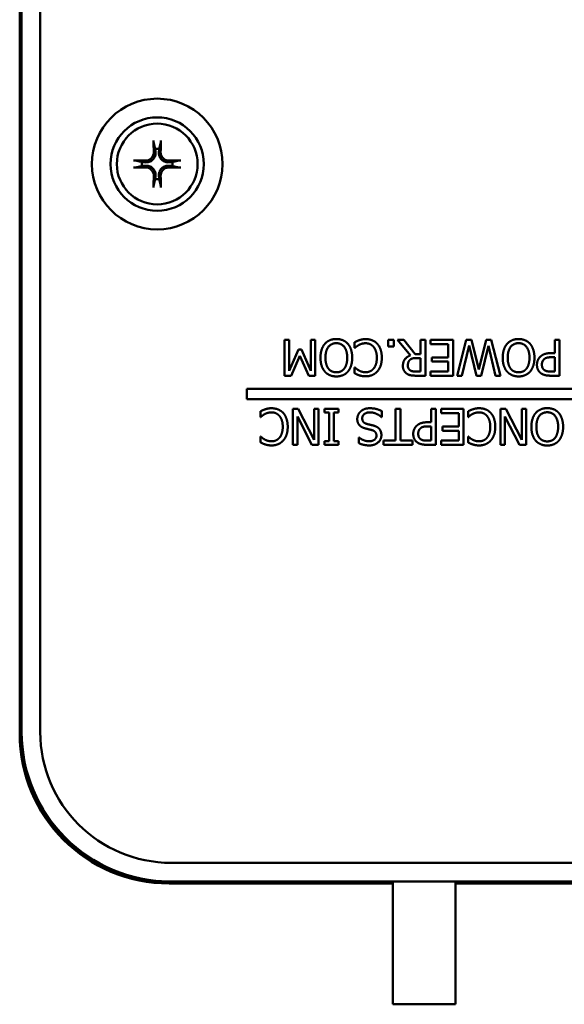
# Model space of a CAD drawing. Header units: inches. Extents: x 1.8 to 33, y 0.1 to 15.8.
# Tile 1 of 14: x 4.4 to 6.2, y 1.2 to 4.5. Entities that reach past the tile are written whole.
import ezdxf

# ---------------------------------------------------------------- set-up
doc = ezdxf.new("R2010")
doc.units = ezdxf.units.IN
doc.header["$MEASUREMENT"] = 0
doc.layers.add('Visible Edges(ANSI)', color=7, linetype='Continuous', lineweight=50)

msp = doc.modelspace()

# ---------------------------------------------------------------- linework, layer by layer
at = {"layer": 'Visible Edges(ANSI)'}
for p, q in [((4.4026, 2.1449), (4.4026, 5.3009)), ((4.4091, 5.2944), (4.4091, 2.1514)), ((4.4716, 2.1514), (4.4716, 5.2944)), ((5.2884, 3.3427), (5.2884, 3.4627)), ((5.2884, 3.4627), (5.3044, 3.4627)), ((5.3044, 3.4627), (5.3044, 3.3594)), ((5.3764, 3.3594), (5.3764, 3.4627)), ((5.3764, 3.4627), (5.3913, 3.4627)), ((5.3913, 3.4627), (5.3913, 3.3427)), ((5.6348, 3.4627), (5.6541, 3.4627)), ((5.6348, 3.4398), (5.6348, 3.4627)), ((5.6541, 3.4627), (5.6541, 3.4398)), ((5.7094, 3.4105), (5.6667, 3.4627)), ((5.6667, 3.4627), (5.6874, 3.4627)), ((5.6874, 3.4627), (5.7253, 3.415)), ((5.7436, 3.415), (5.7436, 3.4627)), ((5.7436, 3.4627), (5.7596, 3.4627)), ((5.7596, 3.4627), (5.7596, 3.3427)), ((5.7771, 3.4486), (5.7771, 3.4627)), ((5.7771, 3.4627), (5.8521, 3.4627)), ((5.8521, 3.4627), (5.8521, 3.3427)), ((5.8664, 3.3427), (5.8966, 3.4627)), ((5.8966, 3.4627), (5.9145, 3.4627)), ((5.9145, 3.4627), (5.9389, 3.3632)), ((5.9389, 3.3632), (5.9626, 3.4627)), ((5.9626, 3.4627), (5.9803, 3.4627)), ((5.9803, 3.4627), (6.0109, 3.3427)), ((6.1928, 3.418), (6.1928, 3.4627)), ((6.1928, 3.4627), (6.2087, 3.4627)), ((6.2087, 3.4627), (6.2087, 3.3427)), ((5.3044, 3.3594), (5.3357, 3.4297)), ((5.3357, 3.4297), (5.3454, 3.4297)), ((5.3454, 3.4297), (5.3764, 3.3594)), ((5.523, 3.4355), (5.523, 3.4546)), ((5.5241, 3.4355), (5.523, 3.4355)), ((5.6541, 3.4398), (5.6348, 3.4398)), ((5.8362, 3.4486), (5.7771, 3.4486)), ((5.8362, 3.404), (5.8362, 3.4486)), ((5.9061, 3.4434), (5.8821, 3.3427)), ((5.9302, 3.3427), (5.9061, 3.4434)), ((5.9704, 3.4422), (5.9465, 3.3427)), ((5.9945, 3.3427), (5.9704, 3.4422)), ((5.3396, 3.4096), (5.3106, 3.3427)), ((5.3695, 3.3427), (5.3396, 3.4096)), ((5.7253, 3.415), (5.7436, 3.415)), ((5.7436, 3.4017), (5.7296, 3.4017)), ((5.7436, 3.3566), (5.7436, 3.4017)), ((5.7811, 3.404), (5.8362, 3.404)), ((5.7811, 3.3898), (5.7811, 3.404)), ((6.1793, 3.418), (6.1928, 3.418)), ((6.1928, 3.4044), (6.1819, 3.4044)), ((6.1928, 3.3566), (6.1928, 3.4044)), ((5.523, 3.3507), (5.523, 3.37)), ((5.523, 3.37), (5.5242, 3.37)), ((5.8362, 3.3898), (5.7811, 3.3898)), ((5.8362, 3.3569), (5.8362, 3.3898)), ((5.3106, 3.3427), (5.2884, 3.3427)), ((5.3913, 3.3427), (5.3695, 3.3427)), ((5.7278, 3.3566), (5.7436, 3.3566)), ((5.7596, 3.3427), (5.7286, 3.3427)), ((5.7771, 3.3427), (5.7771, 3.3569)), ((5.7771, 3.3569), (5.8362, 3.3569)), ((5.8521, 3.3427), (5.7771, 3.3427)), ((5.8821, 3.3427), (5.8664, 3.3427)), ((5.9465, 3.3427), (5.9302, 3.3427)), ((6.0109, 3.3427), (5.9945, 3.3427)), ((6.2087, 3.3427), (6.1786, 3.3427)), ((6.1796, 3.3566), (6.1928, 3.3566)), ((5.1625, 3.2639), (5.1625, 3.2989)), ((5.1625, 3.2989), (7.1778, 3.2989)), ((7.1625, 3.2639), (5.1625, 3.2639)), ((5.3167, 3.1117), (5.3167, 3.2317)), ((5.3167, 3.2317), (5.3346, 3.2317)), ((5.3346, 3.2317), (5.3877, 3.1282)), ((5.3877, 3.1282), (5.3877, 3.2317)), ((5.3877, 3.2317), (5.4026, 3.2317)), ((5.4026, 3.2317), (5.4026, 3.1117)), ((5.4223, 3.2194), (5.4223, 3.2317)), ((5.4223, 3.2317), (5.4688, 3.2317)), ((5.4688, 3.2317), (5.4688, 3.2194)), ((5.66, 3.1259), (5.66, 3.2317)), ((5.66, 3.2317), (5.676, 3.2317)), ((5.676, 3.2317), (5.676, 3.1259)), ((5.779, 3.1869), (5.779, 3.2317)), ((5.779, 3.2317), (5.795, 3.2317)), ((5.795, 3.2317), (5.795, 3.1117)), ((5.8125, 3.2175), (5.8125, 3.2317)), ((5.8125, 3.2317), (5.8876, 3.2317)), ((5.8876, 3.2317), (5.8876, 3.1117)), ((6.011, 3.1117), (6.011, 3.2317)), ((6.011, 3.2317), (6.0289, 3.2317)), ((6.0289, 3.2317), (6.0819, 3.1282)), ((6.0819, 3.1282), (6.0819, 3.2317)), ((6.0819, 3.2317), (6.0968, 3.2317)), ((6.0968, 3.2317), (6.0968, 3.1117)), ((5.2082, 3.2045), (5.2082, 3.2235)), ((5.2094, 3.2045), (5.2082, 3.2045)), ((5.3799, 3.1117), (5.3316, 3.2067)), ((5.3316, 3.2067), (5.3316, 3.1117)), ((5.4376, 3.2194), (5.4223, 3.2194)), ((5.4376, 3.1239), (5.4376, 3.2194)), ((5.4688, 3.2194), (5.4536, 3.2194)), ((5.4536, 3.2194), (5.4536, 3.1239)), ((5.6135, 3.2045), (5.6124, 3.2045)), ((5.6135, 3.2245), (5.6135, 3.2045)), ((5.8716, 3.2175), (5.8125, 3.2175)), ((5.8716, 3.1729), (5.8716, 3.2175)), ((5.9024, 3.2045), (5.9024, 3.2235)), ((5.9036, 3.2045), (5.9024, 3.2045)), ((6.0258, 3.2067), (6.0258, 3.1117)), ((6.0742, 3.1117), (6.0258, 3.2067)), ((5.7655, 3.1869), (5.779, 3.1869)), ((5.779, 3.1733), (5.7681, 3.1733)), ((5.779, 3.1255), (5.779, 3.1733)), ((5.8165, 3.1587), (5.8165, 3.1729)), ((5.8165, 3.1729), (5.8716, 3.1729)), ((5.2082, 3.1197), (5.2082, 3.1389)), ((5.2082, 3.1389), (5.2095, 3.1389)), ((5.5366, 3.1173), (5.5366, 3.1364)), ((5.5366, 3.1364), (5.5378, 3.1364)), ((5.8716, 3.1587), (5.8165, 3.1587)), ((5.8716, 3.1259), (5.8716, 3.1587)), ((5.9024, 3.1197), (5.9024, 3.1389)), ((5.9024, 3.1389), (5.9037, 3.1389)), ((5.3316, 3.1117), (5.3167, 3.1117)), ((5.4026, 3.1117), (5.3799, 3.1117)), ((5.4223, 3.1117), (5.4223, 3.1239)), ((5.4223, 3.1239), (5.4376, 3.1239)), ((5.4688, 3.1117), (5.4223, 3.1117)), ((5.4536, 3.1239), (5.4688, 3.1239)), ((5.4688, 3.1239), (5.4688, 3.1117)), ((5.6197, 3.1259), (5.66, 3.1259)), ((5.6197, 3.1117), (5.6197, 3.1259)), ((5.7162, 3.1117), (5.6197, 3.1117)), ((5.676, 3.1259), (5.7162, 3.1259)), ((5.7162, 3.1259), (5.7162, 3.1117)), ((5.795, 3.1117), (5.7648, 3.1117)), ((5.7658, 3.1255), (5.779, 3.1255)), ((5.8125, 3.1117), (5.8125, 3.1259)), ((5.8125, 3.1259), (5.8716, 3.1259)), ((5.8876, 3.1117), (5.8125, 3.1117)), ((6.0258, 3.1117), (6.011, 3.1117)), ((6.0968, 3.1117), (6.0742, 3.1117)), ((8.0521, 1.7139), (4.9091, 1.7139)), ((4.9091, 1.6514), (8.0521, 1.6514)), ((5.651, 1.6514), (5.651, 1.2409)), ((5.861, 1.6514), (5.861, 1.2409)), ((5.651, 1.6449), (4.9026, 1.6449)), ((8.0586, 1.6449), (5.861, 1.6449)), ((5.861, 1.2409), (5.651, 1.2409))]:
    msp.add_line(p, q, dxfattribs=at)
for radius in [0.2185, 0.156, 0.135]:
    msp.add_circle((4.8626, 4.0504), radius, dxfattribs=at)
for centre, radius, start, end in [((4.8626, 4.0504), 0.0512, 82.3836, 97.6164), ((4.8626, 4.0504), 0.0512, 172.3836, 187.6164), ((4.8626, 4.0504), 0.0512, 352.3836, 7.6164), ((4.8626, 4.0504), 0.0512, 262.3836, 277.6164), ((4.9026, 2.1449), 0.5, 180, 270), ((4.9091, 2.1514), 0.5, 180, 270), ((4.9026, 2.1449), 0.4934, 180.0779, 269.9221), ((4.9091, 2.1514), 0.4375, 180, 270)]:
    msp.add_arc(centre, radius, start, end, dxfattribs=at)
for centre, major_axis, start_param, end_param in [((4.8682, 4.0507), (0.0092, -0.1752), 4.242952, 4.480279), ((4.857, 4.0507), (0.0092, 0.1752), 4.944499, 5.181826), ((4.8623, 4.0448), (-0.1752, 0.0092), 4.944499, 5.181826), ((4.8629, 4.0448), (-0.1752, -0.0092), 4.242952, 4.480279), ((4.8623, 4.056), (0.1752, 0.0092), 4.242952, 4.480279), ((4.8629, 4.056), (0.1752, -0.0092), 4.944499, 5.181826), ((4.8682, 4.0501), (-0.0092, -0.1752), 4.944499, 5.181826), ((4.857, 4.0501), (-0.0092, 0.1752), 4.242952, 4.480279)]:
    msp.add_ellipse(centre, major_axis=major_axis, ratio=0.087156, start_param=start_param, end_param=end_param, dxfattribs=at)
for points, knots in [([(4.8511, 4.1217), (4.851, 4.1219), (4.8509, 4.1223), (4.8508, 4.1232), (4.8507, 4.1239), (4.8506, 4.1251), (4.8506, 4.126), (4.8505, 4.1274), (4.8505, 4.1282), (4.8504, 4.1289), (4.8504, 4.1291), (4.8504, 4.1292)], [0.04855252, 0.04855252, 0.04855252, 0.04855252, 0.05284999, 0.05284999, 0.05811668, 0.05811668, 0.06341303, 0.06341303, 0.06871378, 0.06871378, 0.06981434, 0.06981434, 0.06981434, 0.06981434]), ([(4.8748, 4.1292), (4.8748, 4.1291), (4.8748, 4.1289), (4.8748, 4.1282), (4.8747, 4.1274), (4.8747, 4.126), (4.8746, 4.1251), (4.8745, 4.1239), (4.8744, 4.1232), (4.8743, 4.1223), (4.8742, 4.1219), (4.8742, 4.1217)], [0.01481468, 0.01481468, 0.01481468, 0.01481468, 0.01591524, 0.01591524, 0.02121599, 0.02121599, 0.02651234, 0.02651234, 0.03177903, 0.03177903, 0.0360765, 0.0360765, 0.0360765, 0.0360765]), ([(4.8569, 4.0905), (4.8573, 4.0863), (4.8569, 4.0819), (4.8549, 4.0754), (4.8539, 4.0731), (4.8514, 4.0689), (4.8498, 4.0669), (4.8462, 4.0632), (4.8441, 4.0616), (4.8399, 4.0591), (4.8376, 4.0581), (4.8311, 4.0561), (4.8267, 4.0557), (4.8225, 4.0561)], [0.3725423, 0.3725423, 0.3725423, 0.3725423, 0.4082549, 0.4082549, 0.4280922, 0.4280922, 0.4479295, 0.4479295, 0.4677669, 0.4677669, 0.4876042, 0.4876042, 0.5233168, 0.5233168, 0.5233168, 0.5233168]), ([(4.8512, 4.0902), (4.8513, 4.0869), (4.8508, 4.0833), (4.8484, 4.0765), (4.8464, 4.0734), (4.8419, 4.0683), (4.8389, 4.0661), (4.8325, 4.0629), (4.8289, 4.0621), (4.8247, 4.0618), (4.8238, 4.0617), (4.8228, 4.0618)], [0, 0, 0, 0, 0.0260573, 0.0260573, 0.0521146, 0.0521146, 0.0779973, 0.0779973, 0.1038801, 0.1038801, 0.1111266, 0.1111266, 0.1111266, 0.1111266]), ([(4.9027, 4.0561), (4.8985, 4.0557), (4.8941, 4.0561), (4.8876, 4.0581), (4.8853, 4.0591), (4.8811, 4.0616), (4.8791, 4.0632), (4.8754, 4.0669), (4.8738, 4.0689), (4.8713, 4.0731), (4.8703, 4.0754), (4.8683, 4.0819), (4.8679, 4.0863), (4.8683, 4.0905)], [0.3725423, 0.3725423, 0.3725423, 0.3725423, 0.4082549, 0.4082549, 0.4280922, 0.4280922, 0.4479295, 0.4479295, 0.4677669, 0.4677669, 0.4876042, 0.4876042, 0.5233168, 0.5233168, 0.5233168, 0.5233168]), ([(4.9024, 4.0618), (4.8991, 4.0617), (4.8955, 4.0622), (4.8887, 4.0646), (4.8856, 4.0666), (4.8805, 4.0712), (4.8783, 4.0741), (4.8752, 4.0805), (4.8743, 4.0841), (4.874, 4.0883), (4.8739, 4.0893), (4.874, 4.0902)], [0, 0, 0, 0, 0.0260573, 0.0260573, 0.0521146, 0.0521146, 0.0779973, 0.0779973, 0.1038801, 0.1038801, 0.1111266, 0.1111266, 0.1111266, 0.1111266]), ([(4.7838, 4.0626), (4.7839, 4.0626), (4.7841, 4.0626), (4.7848, 4.0625), (4.7857, 4.0625), (4.787, 4.0624), (4.7879, 4.0624), (4.7891, 4.0623), (4.7898, 4.0622), (4.7907, 4.0621), (4.7911, 4.062), (4.7913, 4.0619)], [0.01481468, 0.01481468, 0.01481468, 0.01481468, 0.01591524, 0.01591524, 0.02121599, 0.02121599, 0.02651234, 0.02651234, 0.03177903, 0.03177903, 0.0360765, 0.0360765, 0.0360765, 0.0360765]), ([(4.9339, 4.0619), (4.9341, 4.062), (4.9345, 4.0621), (4.9354, 4.0622), (4.9361, 4.0623), (4.9374, 4.0624), (4.9382, 4.0624), (4.9396, 4.0625), (4.9404, 4.0625), (4.9412, 4.0626), (4.9413, 4.0626), (4.9414, 4.0626)], [0.04855252, 0.04855252, 0.04855252, 0.04855252, 0.05284999, 0.05284999, 0.05811668, 0.05811668, 0.06341303, 0.06341303, 0.06871378, 0.06871378, 0.06981434, 0.06981434, 0.06981434, 0.06981434]), ([(4.7913, 4.0388), (4.7911, 4.0388), (4.7907, 4.0387), (4.7898, 4.0386), (4.7891, 4.0385), (4.7879, 4.0384), (4.787, 4.0384), (4.7857, 4.0383), (4.7848, 4.0382), (4.7841, 4.0382), (4.7839, 4.0382), (4.7838, 4.0382)], [0.04855252, 0.04855252, 0.04855252, 0.04855252, 0.05284999, 0.05284999, 0.05811668, 0.05811668, 0.06341303, 0.06341303, 0.06871378, 0.06871378, 0.06981434, 0.06981434, 0.06981434, 0.06981434]), ([(4.8225, 4.0447), (4.8267, 4.0451), (4.8311, 4.0447), (4.8376, 4.0427), (4.8399, 4.0417), (4.8441, 4.0392), (4.8462, 4.0376), (4.8498, 4.0339), (4.8514, 4.0319), (4.8539, 4.0277), (4.8549, 4.0254), (4.8569, 4.0189), (4.8573, 4.0145), (4.8569, 4.0103)], [0.3725423, 0.3725423, 0.3725423, 0.3725423, 0.4082549, 0.4082549, 0.4280922, 0.4280922, 0.4479295, 0.4479295, 0.4677669, 0.4677669, 0.4876042, 0.4876042, 0.5233168, 0.5233168, 0.5233168, 0.5233168]), ([(4.8228, 4.039), (4.8261, 4.0391), (4.8297, 4.0386), (4.8365, 4.0361), (4.8396, 4.0342), (4.8447, 4.0296), (4.8469, 4.0267), (4.8501, 4.0203), (4.851, 4.0167), (4.8513, 4.0125), (4.8513, 4.0115), (4.8512, 4.0106)], [0, 0, 0, 0, 0.0260573, 0.0260573, 0.0521146, 0.0521146, 0.0779973, 0.0779973, 0.1038801, 0.1038801, 0.1111266, 0.1111266, 0.1111266, 0.1111266]), ([(4.8683, 4.0103), (4.8679, 4.0145), (4.8683, 4.0189), (4.8703, 4.0254), (4.8713, 4.0277), (4.8738, 4.0319), (4.8754, 4.0339), (4.8791, 4.0376), (4.8811, 4.0392), (4.8853, 4.0417), (4.8876, 4.0427), (4.8941, 4.0447), (4.8985, 4.0451), (4.9027, 4.0447)], [0.3725423, 0.3725423, 0.3725423, 0.3725423, 0.4082549, 0.4082549, 0.4280922, 0.4280922, 0.4479295, 0.4479295, 0.4677669, 0.4677669, 0.4876042, 0.4876042, 0.5233168, 0.5233168, 0.5233168, 0.5233168]), ([(4.874, 4.0106), (4.8739, 4.0139), (4.8744, 4.0175), (4.8769, 4.0243), (4.8788, 4.0274), (4.8834, 4.0325), (4.8863, 4.0347), (4.8927, 4.0379), (4.8963, 4.0387), (4.9005, 4.039), (4.9015, 4.0391), (4.9024, 4.039)], [0, 0, 0, 0, 0.0260573, 0.0260573, 0.0521146, 0.0521146, 0.0779973, 0.0779973, 0.1038801, 0.1038801, 0.1111266, 0.1111266, 0.1111266, 0.1111266]), ([(4.9414, 4.0382), (4.9413, 4.0382), (4.9412, 4.0382), (4.9404, 4.0382), (4.9396, 4.0383), (4.9382, 4.0384), (4.9374, 4.0384), (4.9361, 4.0385), (4.9354, 4.0386), (4.9345, 4.0387), (4.9341, 4.0388), (4.9339, 4.0388)], [0.01481468, 0.01481468, 0.01481468, 0.01481468, 0.01591524, 0.01591524, 0.02121599, 0.02121599, 0.02651234, 0.02651234, 0.03177903, 0.03177903, 0.0360765, 0.0360765, 0.0360765, 0.0360765]), ([(4.8504, 3.9716), (4.8504, 3.9717), (4.8504, 3.9718), (4.8505, 3.9726), (4.8505, 3.9734), (4.8506, 3.9748), (4.8506, 3.9756), (4.8507, 3.9769), (4.8508, 3.9776), (4.8509, 3.9785), (4.851, 3.9789), (4.8511, 3.9791)], [0.01481468, 0.01481468, 0.01481468, 0.01481468, 0.01591524, 0.01591524, 0.02121599, 0.02121599, 0.02651234, 0.02651234, 0.03177903, 0.03177903, 0.0360765, 0.0360765, 0.0360765, 0.0360765]), ([(4.8742, 3.9791), (4.8742, 3.9789), (4.8743, 3.9785), (4.8744, 3.9776), (4.8745, 3.9769), (4.8746, 3.9756), (4.8747, 3.9748), (4.8747, 3.9734), (4.8748, 3.9726), (4.8748, 3.9718), (4.8748, 3.9717), (4.8748, 3.9716)], [0.04855252, 0.04855252, 0.04855252, 0.04855252, 0.05284999, 0.05284999, 0.05811668, 0.05811668, 0.06341303, 0.06341303, 0.06871378, 0.06871378, 0.06981434, 0.06981434, 0.06981434, 0.06981434])]:
    msp.add_open_spline(points, degree=3, knots=knots, dxfattribs=at)
for points, weights in [([(4.8511, 4.1217), (4.8538, 4.1097), (4.8558, 4.1011)], [1.00284066, 1.01591385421, 1]), ([(4.8694, 4.1011), (4.8714, 4.1097), (4.8742, 4.1217)], [1, 1.0159138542, 1.00284066]), ([(4.8558, 4.1011), (4.8564, 4.0952), (4.8569, 4.0905)], [1, 1.1273103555, 1.2534749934]), ([(4.8683, 4.0905), (4.8688, 4.0952), (4.8694, 4.1011)], [1.2534749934, 1.1273103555, 1]), ([(4.8119, 4.0572), (4.8033, 4.0592), (4.7913, 4.0619)], [1, 1.01591385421, 1.00284066]), ([(4.8225, 4.0561), (4.8178, 4.0566), (4.8119, 4.0572)], [1.2534749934, 1.1273103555, 1]), ([(4.9134, 4.0572), (4.9074, 4.0566), (4.9027, 4.0561)], [1, 1.1273103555, 1.2534749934]), ([(4.9339, 4.0619), (4.9219, 4.0592), (4.9134, 4.0572)], [1.00284066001, 1.01591385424, 1]), ([(4.7913, 4.0388), (4.8033, 4.0416), (4.8119, 4.0436)], [1.00284066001, 1.01591385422, 1]), ([(4.8119, 4.0436), (4.8178, 4.0442), (4.8225, 4.0447)], [1, 1.1273103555, 1.2534749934]), ([(4.9027, 4.0447), (4.9074, 4.0442), (4.9134, 4.0436)], [1.2534749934, 1.1273103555, 1]), ([(4.9134, 4.0436), (4.9219, 4.0416), (4.9339, 4.0388)], [1, 1.01591385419, 1.00284066]), ([(4.8558, 3.9996), (4.8538, 3.9911), (4.8511, 3.9791)], [1, 1.01591385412, 1.00284065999]), ([(4.8569, 4.0103), (4.8564, 4.0056), (4.8558, 3.9996)], [1.2534749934, 1.1273103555, 1]), ([(4.8694, 3.9996), (4.8688, 4.0056), (4.8683, 4.0103)], [1, 1.1273103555, 1.2534749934]), ([(4.8742, 3.9791), (4.8714, 3.9911), (4.8694, 3.9996)], [1.00284065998, 1.0159138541, 1])]:
    msp.add_rational_spline(points, weights, degree=2, dxfattribs=at)
for points in [[(5.4232, 3.4489), (5.4306, 3.4573), (5.4501, 3.4653), (5.4619, 3.4653)], [(5.4619, 3.4653), (5.4741, 3.4653), (5.4935, 3.457), (5.5006, 3.4489)], [(5.523, 3.4546), (5.527, 3.4564), (5.534, 3.4598), (5.5389, 3.4614)], [(5.5389, 3.4614), (5.5442, 3.4631), (5.5531, 3.4649), (5.5603, 3.4649)], [(5.5603, 3.4649), (5.572, 3.4649), (5.5917, 3.457), (5.5989, 3.4491)], [(6.0328, 3.4489), (6.0402, 3.4573), (6.0598, 3.4653), (6.0715, 3.4653)], [(6.0715, 3.4653), (6.0837, 3.4653), (6.1031, 3.457), (6.1102, 3.4489)], [(5.4088, 3.4027), (5.4088, 3.4173), (5.4162, 3.441), (5.4232, 3.4489)], [(5.4618, 3.4515), (5.4452, 3.4515), (5.4254, 3.4264), (5.4254, 3.4027)], [(5.4983, 3.4027), (5.4983, 3.4264), (5.4784, 3.4515), (5.4618, 3.4515)], [(5.5006, 3.4489), (5.5075, 3.441), (5.5149, 3.4175), (5.5149, 3.4027)], [(5.5369, 3.4451), (5.5325, 3.4426), (5.526, 3.4374), (5.5241, 3.4355)], [(5.5601, 3.4511), (5.5532, 3.4511), (5.5414, 3.4477), (5.5369, 3.4451)], [(5.5863, 3.4391), (5.5812, 3.4451), (5.5677, 3.4511), (5.5601, 3.4511)], [(5.5974, 3.4028), (5.5974, 3.4152), (5.5914, 3.433), (5.5863, 3.4391)], [(5.5989, 3.4491), (5.6061, 3.4414), (5.614, 3.418), (5.614, 3.4028)], [(6.0184, 3.4027), (6.0184, 3.4173), (6.0258, 3.441), (6.0328, 3.4489)], [(6.0714, 3.4515), (6.0548, 3.4515), (6.0351, 3.4264), (6.0351, 3.4027)], [(6.1079, 3.4027), (6.1079, 3.4264), (6.0881, 3.4515), (6.0714, 3.4515)], [(6.1102, 3.4489), (6.1171, 3.441), (6.1245, 3.4175), (6.1245, 3.4027)], [(5.4232, 3.3565), (5.4164, 3.3644), (5.4088, 3.3878), (5.4088, 3.4027)], [(5.4254, 3.4027), (5.4254, 3.3909), (5.4306, 3.3725), (5.4353, 3.3665)], [(5.4884, 3.3665), (5.4932, 3.3726), (5.4983, 3.3911), (5.4983, 3.4027)], [(5.5149, 3.4027), (5.5149, 3.3877), (5.5074, 3.3647), (5.5005, 3.3565)], [(5.5867, 3.3666), (5.5917, 3.3727), (5.5974, 3.3913), (5.5974, 3.4028)], [(5.614, 3.4028), (5.614, 3.3878), (5.6063, 3.3654), (5.599, 3.3571)], [(5.6845, 3.3753), (5.6845, 3.3885), (5.6979, 3.4062), (5.7094, 3.4105)], [(5.7079, 3.3955), (5.7044, 3.3921), (5.7011, 3.3828), (5.7011, 3.3766)], [(5.7296, 3.4017), (5.7227, 3.4017), (5.7117, 3.3992), (5.7079, 3.3955)], [(6.0328, 3.3565), (6.026, 3.3644), (6.0184, 3.3878), (6.0184, 3.4027)], [(6.0351, 3.4027), (6.0351, 3.3909), (6.0402, 3.3725), (6.0449, 3.3665)], [(6.0981, 3.3665), (6.1028, 3.3726), (6.1079, 3.3911), (6.1079, 3.4027)], [(6.1245, 3.4027), (6.1245, 3.3877), (6.117, 3.3647), (6.1101, 3.3565)], [(6.1329, 3.3789), (6.1329, 3.3867), (6.1384, 3.4007), (6.1434, 3.4056)], [(6.1434, 3.4056), (6.1496, 3.4117), (6.1664, 3.418), (6.1793, 3.418)], [(6.1563, 3.3972), (6.1527, 3.3936), (6.1495, 3.3851), (6.1495, 3.3794)], [(6.1819, 3.4044), (6.1722, 3.4044), (6.1602, 3.4013), (6.1563, 3.3972)], [(5.4353, 3.3665), (5.44, 3.3603), (5.4534, 3.354), (5.4618, 3.354)], [(5.4618, 3.354), (5.4705, 3.354), (5.4835, 3.3601), (5.4884, 3.3665)], [(5.5242, 3.37), (5.5264, 3.368), (5.533, 3.3626), (5.5378, 3.36)], [(5.5378, 3.36), (5.5423, 3.3574), (5.5531, 3.3542), (5.5601, 3.3542)], [(5.5601, 3.3542), (5.5678, 3.3542), (5.5815, 3.3605), (5.5867, 3.3666)], [(5.6981, 3.3491), (5.6918, 3.3532), (5.6845, 3.3659), (5.6845, 3.3753)], [(5.7011, 3.3766), (5.7011, 3.3713), (5.7048, 3.3633), (5.7087, 3.3606)], [(5.7087, 3.3606), (5.7121, 3.3584), (5.7212, 3.3566), (5.7278, 3.3566)], [(6.0449, 3.3665), (6.0496, 3.3603), (6.0631, 3.354), (6.0714, 3.354)], [(6.0714, 3.354), (6.0801, 3.354), (6.0931, 3.3601), (6.0981, 3.3665)], [(6.1472, 3.3502), (6.1405, 3.3548), (6.1329, 3.3689), (6.1329, 3.3789)], [(6.1495, 3.3794), (6.1495, 3.3732), (6.1538, 3.364), (6.1582, 3.3611)], [(6.1582, 3.3611), (6.162, 3.3586), (6.1721, 3.3566), (6.1796, 3.3566)], [(5.4619, 3.3402), (5.4496, 3.3402), (5.43, 3.3488), (5.4232, 3.3565)], [(5.5005, 3.3565), (5.4935, 3.3485), (5.474, 3.3402), (5.4619, 3.3402)], [(5.5389, 3.3437), (5.535, 3.345), (5.527, 3.3486), (5.523, 3.3507)], [(5.56, 3.3406), (5.554, 3.3406), (5.5434, 3.3424), (5.5389, 3.3437)], [(5.599, 3.3571), (5.5918, 3.3491), (5.5722, 3.3406), (5.56, 3.3406)], [(5.7286, 3.3427), (5.7183, 3.3427), (5.7044, 3.345), (5.6981, 3.3491)], [(6.0715, 3.3402), (6.0593, 3.3402), (6.0396, 3.3488), (6.0328, 3.3565)], [(6.1101, 3.3565), (6.1031, 3.3485), (6.0836, 3.3402), (6.0715, 3.3402)], [(6.1786, 3.3427), (6.1679, 3.3427), (6.1529, 3.3462), (6.1472, 3.3502)], [(5.2082, 3.2235), (5.2122, 3.2254), (5.2192, 3.2288), (5.2242, 3.2303)], [(5.2242, 3.2303), (5.2294, 3.2321), (5.2384, 3.2338), (5.2455, 3.2338)], [(5.2455, 3.2338), (5.2572, 3.2338), (5.277, 3.2259), (5.2842, 3.2181)], [(5.5428, 3.2229), (5.5486, 3.2282), (5.5631, 3.2338), (5.5741, 3.2338)], [(5.5741, 3.2338), (5.5872, 3.2338), (5.6054, 3.2284), (5.6135, 3.2245)], [(5.9024, 3.2235), (5.9064, 3.2254), (5.9134, 3.2288), (5.9184, 3.2303)], [(5.9184, 3.2303), (5.9236, 3.2321), (5.9326, 3.2338), (5.9398, 3.2338)], [(5.9398, 3.2338), (5.9514, 3.2338), (5.9712, 3.2259), (5.9784, 3.2181)], [(6.1287, 3.2179), (6.1361, 3.2262), (6.1557, 3.2342), (6.1674, 3.2342)], [(6.1674, 3.2342), (6.1796, 3.2342), (6.199, 3.2259), (6.2061, 3.2179)], [(5.2221, 3.2141), (5.2177, 3.2116), (5.2112, 3.2063), (5.2094, 3.2045)], [(5.2454, 3.22), (5.2384, 3.22), (5.2267, 3.2166), (5.2221, 3.2141)], [(5.2715, 3.2081), (5.2665, 3.214), (5.2529, 3.22), (5.2454, 3.22)], [(5.2826, 3.1718), (5.2826, 3.1841), (5.2767, 3.2019), (5.2715, 3.2081)], [(5.2842, 3.2181), (5.2913, 3.2103), (5.2992, 3.1869), (5.2992, 3.1718)], [(5.5319, 3.1975), (5.5319, 3.2046), (5.5377, 3.2182), (5.5428, 3.2229)], [(5.5558, 3.1672), (5.5434, 3.171), (5.5319, 3.1863), (5.5319, 3.1975)], [(5.5753, 3.22), (5.5621, 3.22), (5.5486, 3.209), (5.5486, 3.2)], [(5.5486, 3.2), (5.5486, 3.1928), (5.5557, 3.1838), (5.5633, 3.1816)], [(5.6124, 3.2045), (5.6045, 3.2118), (5.5845, 3.22), (5.5753, 3.22)], [(5.9163, 3.2141), (5.912, 3.2116), (5.9054, 3.2063), (5.9036, 3.2045)], [(5.9396, 3.22), (5.9327, 3.22), (5.9209, 3.2166), (5.9163, 3.2141)], [(5.9657, 3.2081), (5.9607, 3.214), (5.9472, 3.22), (5.9396, 3.22)], [(5.9768, 3.1718), (5.9768, 3.1841), (5.9709, 3.2019), (5.9657, 3.2081)], [(5.9784, 3.2181), (5.9856, 3.2103), (5.9935, 3.1869), (5.9935, 3.1718)], [(6.1143, 3.1717), (6.1143, 3.1863), (6.1217, 3.2099), (6.1287, 3.2179)], [(6.1673, 3.2204), (6.1507, 3.2204), (6.131, 3.1953), (6.131, 3.1717)], [(6.2038, 3.1717), (6.2038, 3.1953), (6.184, 3.2204), (6.1673, 3.2204)], [(6.2061, 3.2179), (6.213, 3.2099), (6.2204, 3.1865), (6.2204, 3.1717)], [(5.2719, 3.1355), (5.277, 3.1416), (5.2826, 3.1602), (5.2826, 3.1718)], [(5.2992, 3.1718), (5.2992, 3.1567), (5.2915, 3.1343), (5.2843, 3.1261)], [(5.5804, 3.1609), (5.5753, 3.1622), (5.5606, 3.1658), (5.5558, 3.1672)], [(5.5633, 3.1816), (5.5689, 3.18), (5.5781, 3.1779), (5.585, 3.1762)], [(5.596, 3.1422), (5.596, 3.1498), (5.5879, 3.1588), (5.5804, 3.1609)], [(5.585, 3.1762), (5.5913, 3.1745), (5.6011, 3.1695), (5.6049, 3.1656)], [(5.6049, 3.1656), (5.6086, 3.1616), (5.6126, 3.1509), (5.6126, 3.1439)], [(5.7191, 3.1479), (5.7191, 3.1556), (5.7247, 3.1696), (5.7296, 3.1745)], [(5.7296, 3.1745), (5.7359, 3.1806), (5.7527, 3.1869), (5.7655, 3.1869)], [(5.7426, 3.1661), (5.739, 3.1625), (5.7358, 3.1541), (5.7358, 3.1483)], [(5.7681, 3.1733), (5.7584, 3.1733), (5.7465, 3.1702), (5.7426, 3.1661)], [(5.9661, 3.1355), (5.9712, 3.1416), (5.9768, 3.1602), (5.9768, 3.1718)], [(5.9935, 3.1718), (5.9935, 3.1567), (5.9858, 3.1343), (5.9785, 3.1261)], [(6.1287, 3.1254), (6.1219, 3.1334), (6.1143, 3.1567), (6.1143, 3.1717)], [(6.131, 3.1717), (6.131, 3.1598), (6.1361, 3.1414), (6.1408, 3.1354)], [(6.194, 3.1354), (6.1987, 3.1415), (6.2038, 3.16), (6.2038, 3.1717)], [(6.2204, 3.1717), (6.2204, 3.1566), (6.2129, 3.1337), (6.206, 3.1254)], [(5.2095, 3.1389), (5.2116, 3.137), (5.2182, 3.1315), (5.223, 3.1289)], [(5.223, 3.1289), (5.2276, 3.1264), (5.2384, 3.1232), (5.2454, 3.1232)], [(5.2454, 3.1232), (5.253, 3.1232), (5.2667, 3.1295), (5.2719, 3.1355)], [(5.5378, 3.1364), (5.5435, 3.1311), (5.5614, 3.1234), (5.5712, 3.1234)], [(5.5712, 3.1234), (5.5823, 3.1234), (5.596, 3.1338), (5.596, 3.1422)], [(5.6126, 3.1439), (5.6126, 3.1293), (5.5899, 3.1095), (5.5723, 3.1095)], [(5.7334, 3.1192), (5.7267, 3.1237), (5.7191, 3.1378), (5.7191, 3.1479)], [(5.7358, 3.1483), (5.7358, 3.1421), (5.74, 3.133), (5.7444, 3.1301)], [(5.7444, 3.1301), (5.7482, 3.1275), (5.7583, 3.1255), (5.7658, 3.1255)], [(5.9037, 3.1389), (5.9058, 3.137), (5.9125, 3.1315), (5.9172, 3.1289)], [(5.9172, 3.1289), (5.9218, 3.1264), (5.9326, 3.1232), (5.9396, 3.1232)], [(5.9396, 3.1232), (5.9473, 3.1232), (5.961, 3.1295), (5.9661, 3.1355)], [(6.1408, 3.1354), (6.1455, 3.1292), (6.159, 3.123), (6.1673, 3.123)], [(6.1673, 3.123), (6.176, 3.123), (6.189, 3.129), (6.194, 3.1354)], [(5.2242, 3.1127), (5.2203, 3.1139), (5.2122, 3.1175), (5.2082, 3.1197)], [(5.2453, 3.1095), (5.2392, 3.1095), (5.2286, 3.1113), (5.2242, 3.1127)], [(5.2843, 3.1261), (5.2771, 3.118), (5.2574, 3.1095), (5.2453, 3.1095)], [(5.5723, 3.1095), (5.5622, 3.1095), (5.5443, 3.1135), (5.5366, 3.1173)], [(5.7648, 3.1117), (5.7541, 3.1117), (5.7392, 3.1152), (5.7334, 3.1192)], [(5.9184, 3.1127), (5.9145, 3.1139), (5.9064, 3.1175), (5.9024, 3.1197)], [(5.9395, 3.1095), (5.9335, 3.1095), (5.9229, 3.1113), (5.9184, 3.1127)], [(5.9785, 3.1261), (5.9713, 3.118), (5.9516, 3.1095), (5.9395, 3.1095)], [(6.1674, 3.1092), (6.1552, 3.1092), (6.1355, 3.1177), (6.1287, 3.1254)], [(6.206, 3.1254), (6.199, 3.1174), (6.1795, 3.1092), (6.1674, 3.1092)]]:
    msp.add_open_spline(points, degree=2, dxfattribs=at)

doc.saveas('drawing.dxf')
